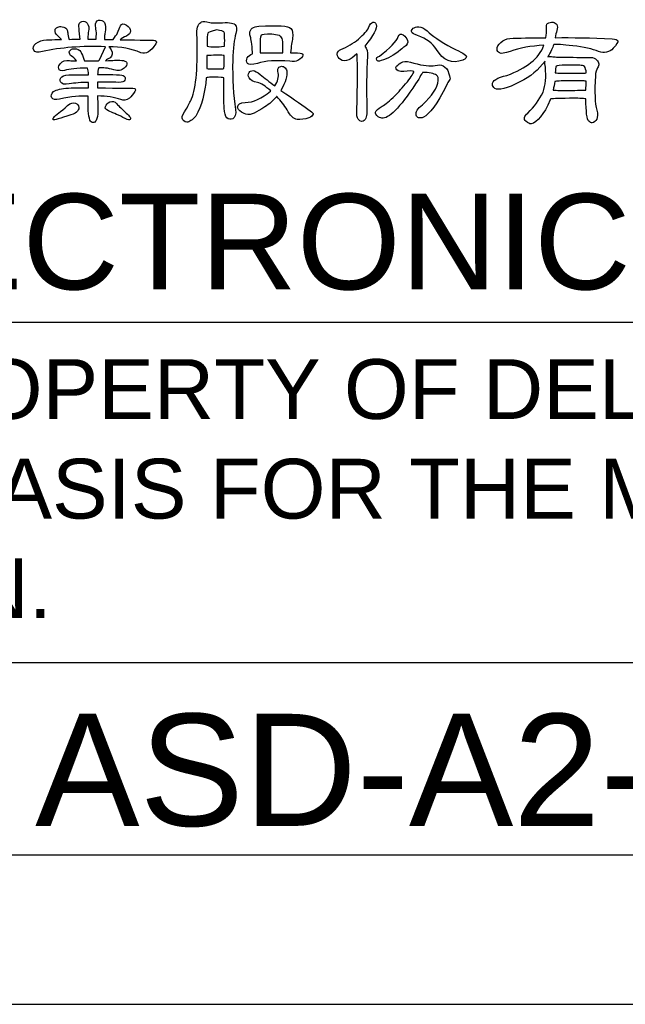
# Model space of a CAD drawing. Header units: millimetres. Extents: x -630 to -92, y 209 to 969.
# Tile 3 of 24: x -317 to -239, y 209 to 335. Entities that reach past the tile are written whole.
import ezdxf
from ezdxf.enums import TextEntityAlignment as Align

# ---------------------------------------------------------------- set-up
doc = ezdxf.new("R2010")
doc.units = ezdxf.units.MM
doc.header["$LTSCALE"] = 32.67
doc.layers.get('0').update_dxf_attribs({"linetype": 'CONTINUOUS'})
for name, color, linetype in [('DELTA', 5, 'CONTINUOUS'), ('DF', 3, 'CONTINUOUS'), ('SPEC', 1, 'CONTINUOUS'), ('TXT', 7, 'CONTINUOUS')]:
    doc.layers.add(name, color=color, linetype=linetype)
doc.styles.add('TEXTSTYLE_1', font='ARIAL.TTF')

# ---------------------------------------------------------------- blocks, each defined once
blk = doc.blocks.new('A$C71E57D54')
blk.add_line((-430, -594), (-10, -594))
at = {"layer": 'DELTA'}
for points, knots in [([(-178.716, -502.824), (-178.769, -503.972), (-178.711, -504.77), (-178.538, -505.216), (-178.538, -505.216), (-178.473, -505.381), (-178.368, -505.463), (-178.223, -505.463), (-178.223, -505.463), (-178.104, -505.463), (-178.004, -505.388), (-177.922, -505.244), (-177.922, -505.244), (-177.803, -505.015), (-177.745, -504.709), (-177.745, -504.327), (-177.745, -504.327), (-177.754, -503.753), (-177.766, -503.244), (-177.785, -502.796), (-177.785, -502.796), (-176.875, -502.796), (-176.09, -502.919), (-175.432, -503.164), (-175.432, -503.164), (-175.187, -503.274), (-174.905, -503.23), (-174.585, -503.029), (-174.585, -503.029), (-174.394, -502.838), (-174.207, -502.609), (-174.025, -502.345), (-174.025, -502.345), (-173.906, -502.117), (-173.979, -502.007), (-174.245, -502.016), (-174.245, -502.016), (-174.326, -502.016), (-175.507, -502.002), (-177.785, -501.977), (-177.785, -501.977), (-177.785, -501.776), (-177.785, -501.589), (-177.785, -501.414), (-177.785, -501.414), (-177.129, -501.405), (-176.412, -501.41), (-175.638, -501.428), (-175.638, -501.428), (-175.302, -501.428), (-175.101, -501.351), (-175.038, -501.197), (-175.038, -501.197), (-174.982, -501.032), (-175.005, -500.901), (-175.106, -500.801), (-175.106, -500.801), (-175.25, -500.663), (-176.139, -500.614), (-177.771, -500.649), (-177.771, -500.649), (-177.771, -500.404), (-177.731, -500.18), (-177.649, -499.979), (-177.649, -499.979), (-177.239, -499.925), (-176.737, -499.989), (-176.144, -500.171), (-176.144, -500.171), (-175.724, -500.308), (-175.374, -500.248), (-175.092, -499.993), (-175.092, -499.993), (-174.9, -499.802), (-174.814, -499.629), (-174.833, -499.473), (-174.833, -499.473), (-174.858, -499.256), (-175.274, -499.167), (-176.076, -499.214), (-176.076, -499.214), (-176.249, -499.223), (-176.55, -499.237), (-176.98, -499.256), (-176.98, -499.256), (-176.87, -499.146), (-176.714, -499.046), (-176.513, -498.955), (-176.513, -498.955), (-176.258, -498.763), (-176.226, -498.493), (-176.417, -498.147), (-176.417, -498.147), (-176.499, -498.01), (-176.578, -497.914), (-176.65, -497.86), (-176.65, -497.86), (-175.446, -497.86), (-174.375, -498.056), (-173.437, -498.448), (-173.437, -498.448), (-172.917, -498.64), (-172.415, -498.339), (-171.932, -497.545), (-171.932, -497.545), (-171.797, -497.316), (-171.869, -497.204), (-172.151, -497.204), (-172.151, -497.204), (-172.179, -497.204), (-173.299, -497.186), (-175.516, -497.148), (-175.516, -497.148), (-175.379, -497.013), (-175.164, -496.889), (-174.872, -496.78), (-174.872, -496.78), (-174.618, -496.642), (-174.485, -496.469), (-174.476, -496.259), (-174.476, -496.259), (-174.476, -496.059), (-174.609, -495.863), (-174.872, -495.671), (-174.872, -495.671), (-175.145, -495.499), (-175.351, -495.527), (-175.488, -495.755), (-175.488, -495.755), (-175.523, -495.863), (-175.647, -496.15), (-175.857, -496.616), (-175.857, -496.616), (-176.02, -496.833), (-176.139, -497.008), (-176.212, -497.134), (-176.212, -497.134), (-176.496, -497.125), (-176.788, -497.118), (-177.087, -497.109), (-177.087, -497.109), (-177.08, -497.018), (-177.075, -496.908), (-177.075, -496.78), (-177.075, -496.78), (-177.066, -496.698), (-177.047, -496.57), (-177.019, -496.397), (-177.019, -496.397), (-176.928, -495.986), (-176.952, -495.66), (-177.087, -495.412), (-177.087, -495.412), (-177.234, -495.212), (-177.43, -495.135), (-177.675, -495.179), (-177.675, -495.179), (-177.904, -495.235), (-178.009, -495.436), (-177.99, -495.781), (-177.99, -495.781), (-177.955, -495.972), (-177.918, -496.196), (-177.88, -496.451), (-177.88, -496.451), (-177.908, -496.698), (-177.918, -496.913), (-177.908, -497.095), (-177.908, -497.095), (-178.191, -497.085), (-178.473, -497.085), (-178.755, -497.095), (-178.755, -497.095), (-178.755, -496.712), (-178.732, -496.446), (-178.688, -496.301), (-178.688, -496.301), (-178.625, -495.991), (-178.664, -495.723), (-178.811, -495.494), (-178.811, -495.494), (-178.947, -495.321), (-179.129, -495.258), (-179.358, -495.303), (-179.358, -495.303), (-179.577, -495.359), (-179.673, -495.545), (-179.645, -495.863), (-179.645, -495.863), (-179.645, -495.919), (-179.607, -496.329), (-179.535, -497.095), (-179.535, -497.095), (-179.899, -497.085), (-180.27, -497.09), (-180.643, -497.109), (-180.643, -497.109), (-180.725, -496.861), (-180.772, -496.637), (-180.779, -496.439), (-180.779, -496.439), (-180.772, -496.329), (-180.802, -496.21), (-180.874, -496.082), (-180.874, -496.082), (-180.968, -495.963), (-181.117, -495.881), (-181.327, -495.837), (-181.327, -495.837), (-181.5, -495.809), (-181.649, -495.823), (-181.778, -495.877), (-181.778, -495.877), (-181.941, -495.958), (-182.034, -496.059), (-182.05, -496.178), (-182.05, -496.178), (-182.078, -496.378), (-181.973, -496.584), (-181.738, -496.794), (-181.738, -496.794), (-181.619, -496.913), (-181.504, -497.022), (-181.395, -497.12), (-181.395, -497.12), (-181.624, -497.113), (-181.85, -497.118), (-182.078, -497.134), (-182.078, -497.134), (-182.499, -497.144), (-182.772, -497.148), (-182.9, -497.148), (-182.9, -497.148), (-183.318, -497.186), (-183.679, -497.314), (-183.98, -497.531), (-183.98, -497.531), (-184.235, -497.76), (-184.302, -497.984), (-184.183, -498.201), (-184.183, -498.201), (-184.067, -498.392), (-183.78, -498.439), (-183.322, -498.339), (-183.322, -498.339), (-181.481, -497.928), (-179.367, -497.765), (-176.98, -497.846), (-176.98, -497.846), (-176.98, -497.846), (-177.593, -499.172), (-177.593, -499.172), (-177.593, -499.172), (-177.631, -499.2), (-177.659, -499.232), (-177.675, -499.267), (-177.675, -499.267), (-177.932, -499.242), (-178.405, -499.246), (-179.098, -499.281), (-179.098, -499.281), (-179.152, -499.036), (-179.248, -498.78), (-179.386, -498.516), (-179.386, -498.516), (-179.414, -498.462), (-179.435, -498.406), (-179.453, -498.353), (-179.453, -498.353), (-179.572, -498.152), (-179.796, -498.052), (-180.123, -498.052), (-180.123, -498.052), (-180.352, -498.052), (-180.506, -498.129), (-180.587, -498.285), (-180.587, -498.285), (-180.653, -498.42), (-180.615, -498.567), (-180.48, -498.721), (-180.48, -498.721), (-180.261, -498.859), (-180.065, -499.046), (-179.892, -499.281), (-179.892, -499.281), (-180.191, -499.272), (-180.429, -499.258), (-180.601, -499.242), (-180.601, -499.242), (-180.993, -499.186), (-181.294, -499.281), (-181.504, -499.529), (-181.504, -499.529), (-181.649, -499.701), (-181.71, -499.869), (-181.682, -500.035), (-181.682, -500.035), (-181.647, -500.252), (-181.451, -500.317), (-181.094, -500.227), (-181.094, -500.227), (-180.601, -500.079), (-179.831, -500.002), (-178.783, -499.993), (-178.783, -499.993), (-178.73, -500.156), (-178.692, -500.381), (-178.674, -500.663), (-178.674, -500.663), (-179.22, -500.654), (-179.768, -500.654), (-180.314, -500.663), (-180.314, -500.663), (-180.844, -500.635), (-181.194, -500.705), (-181.367, -500.868), (-181.367, -500.868), (-181.542, -501.013), (-181.581, -501.183), (-181.491, -501.375), (-181.491, -501.375), (-181.371, -501.601), (-181.08, -501.671), (-180.615, -501.58), (-180.615, -501.58), (-180.069, -501.489), (-179.421, -501.438), (-178.674, -501.428), (-178.674, -501.428), (-178.683, -501.601), (-178.688, -501.785), (-178.688, -501.977), (-178.688, -501.977), (-179.325, -501.967), (-179.997, -501.977), (-180.697, -502.002), (-180.697, -502.002), (-181.409, -502.03), (-181.906, -502.149), (-182.188, -502.359), (-182.188, -502.359), (-182.433, -502.576), (-182.499, -502.782), (-182.38, -502.973), (-182.38, -502.973), (-182.26, -503.148), (-181.997, -503.193), (-181.586, -503.111), (-181.586, -503.111), (-180.429, -502.864), (-179.472, -502.768), (-178.716, -502.824)], [0, 0, 0, 0, 0.011364, 0.011364, 0.011364, 0.011364, 0.022727, 0.022727, 0.022727, 0.022727, 0.034091, 0.034091, 0.034091, 0.034091, 0.045455, 0.045455, 0.045455, 0.045455, 0.056818, 0.056818, 0.056818, 0.056818, 0.068182, 0.068182, 0.068182, 0.068182, 0.079545, 0.079545, 0.079545, 0.079545, 0.090909, 0.090909, 0.090909, 0.090909, 0.102273, 0.102273, 0.102273, 0.102273, 0.113636, 0.113636, 0.113636, 0.113636, 0.125, 0.125, 0.125, 0.125, 0.136364, 0.136364, 0.136364, 0.136364, 0.147727, 0.147727, 0.147727, 0.147727, 0.159091, 0.159091, 0.159091, 0.159091, 0.170455, 0.170455, 0.170455, 0.170455, 0.181818, 0.181818, 0.181818, 0.181818, 0.193182, 0.193182, 0.193182, 0.193182, 0.204545, 0.204545, 0.204545, 0.204545, 0.215909, 0.215909, 0.215909, 0.215909, 0.227273, 0.227273, 0.227273, 0.227273, 0.238636, 0.238636, 0.238636, 0.238636, 0.25, 0.25, 0.25, 0.25, 0.261364, 0.261364, 0.261364, 0.261364, 0.272727, 0.272727, 0.272727, 0.272727, 0.284091, 0.284091, 0.284091, 0.284091, 0.295455, 0.295455, 0.295455, 0.295455, 0.306818, 0.306818, 0.306818, 0.306818, 0.318182, 0.318182, 0.318182, 0.318182, 0.329545, 0.329545, 0.329545, 0.329545, 0.340909, 0.340909, 0.340909, 0.340909, 0.352273, 0.352273, 0.352273, 0.352273, 0.363636, 0.363636, 0.363636, 0.363636, 0.375, 0.375, 0.375, 0.375, 0.386364, 0.386364, 0.386364, 0.386364, 0.397727, 0.397727, 0.397727, 0.397727, 0.409091, 0.409091, 0.409091, 0.409091, 0.420455, 0.420455, 0.420455, 0.420455, 0.431818, 0.431818, 0.431818, 0.431818, 0.443182, 0.443182, 0.443182, 0.443182, 0.454545, 0.454545, 0.454545, 0.454545, 0.465909, 0.465909, 0.465909, 0.465909, 0.477273, 0.477273, 0.477273, 0.477273, 0.488636, 0.488636, 0.488636, 0.488636, 0.5, 0.5, 0.5, 0.5, 0.511364, 0.511364, 0.511364, 0.511364, 0.522727, 0.522727, 0.522727, 0.522727, 0.534091, 0.534091, 0.534091, 0.534091, 0.545455, 0.545455, 0.545455, 0.545455, 0.556818, 0.556818, 0.556818, 0.556818, 0.568182, 0.568182, 0.568182, 0.568182, 0.579545, 0.579545, 0.579545, 0.579545, 0.590909, 0.590909, 0.590909, 0.590909, 0.602273, 0.602273, 0.602273, 0.602273, 0.613636, 0.613636, 0.613636, 0.613636, 0.625, 0.625, 0.625, 0.625, 0.636364, 0.636364, 0.636364, 0.636364, 0.647727, 0.647727, 0.647727, 0.647727, 0.659091, 0.659091, 0.659091, 0.659091, 0.670455, 0.670455, 0.670455, 0.670455, 0.681818, 0.681818, 0.681818, 0.681818, 0.693182, 0.693182, 0.693182, 0.693182, 0.704545, 0.704545, 0.704545, 0.704545, 0.715909, 0.715909, 0.715909, 0.715909, 0.727273, 0.727273, 0.727273, 0.727273, 0.738636, 0.738636, 0.738636, 0.738636, 0.75, 0.75, 0.75, 0.75, 0.761364, 0.761364, 0.761364, 0.761364, 0.772727, 0.772727, 0.772727, 0.772727, 0.784091, 0.784091, 0.784091, 0.784091, 0.795455, 0.795455, 0.795455, 0.795455, 0.806818, 0.806818, 0.806818, 0.806818, 0.818182, 0.818182, 0.818182, 0.818182, 0.829545, 0.829545, 0.829545, 0.829545, 0.840909, 0.840909, 0.840909, 0.840909, 0.852273, 0.852273, 0.852273, 0.852273, 0.863636, 0.863636, 0.863636, 0.863636, 0.875, 0.875, 0.875, 0.875, 0.886364, 0.886364, 0.886364, 0.886364, 0.897727, 0.897727, 0.897727, 0.897727, 0.909091, 0.909091, 0.909091, 0.909091, 0.920455, 0.920455, 0.920455, 0.920455, 0.931818, 0.931818, 0.931818, 0.931818, 0.943182, 0.943182, 0.943182, 0.943182, 0.954545, 0.954545, 0.954545, 0.954545, 0.965909, 0.965909, 0.965909, 0.965909, 0.977273, 0.977273, 0.977273, 0.977273, 0.988636, 0.988636, 0.988636, 0.988636, 1, 1, 1, 1]), ([(-166.868, -500.978), (-166.677, -500.887), (-166.175, -500.873), (-165.365, -500.936), (-165.365, -500.936), (-165.281, -500.936), (-165.19, -500.945), (-165.09, -500.964), (-165.09, -500.964), (-165.099, -502.45), (-165.09, -503.47), (-165.064, -504.026), (-165.064, -504.026), (-165.036, -504.502), (-164.94, -504.824), (-164.777, -504.996), (-164.777, -504.996), (-164.602, -505.143), (-164.411, -505.176), (-164.203, -505.092), (-164.203, -505.092), (-163.946, -504.975), (-163.855, -504.66), (-163.928, -504.149), (-163.928, -504.149), (-164.147, -502.747), (-164.238, -501.097), (-164.203, -499.2), (-164.203, -499.2), (-164.175, -497.995), (-164.065, -497.099), (-163.874, -496.507), (-163.874, -496.507), (-163.755, -496.115), (-163.792, -495.823), (-163.984, -495.632), (-163.984, -495.632), (-164.175, -495.44), (-164.686, -495.384), (-165.514, -495.466), (-165.514, -495.466), (-166.044, -495.466), (-166.376, -495.45), (-166.513, -495.412), (-166.513, -495.412), (-166.905, -495.321), (-167.178, -495.303), (-167.332, -495.359), (-167.332, -495.359), (-167.451, -495.422), (-167.566, -495.541), (-167.675, -495.713), (-167.675, -495.713), (-167.785, -495.914), (-167.825, -496.178), (-167.799, -496.507), (-167.799, -496.507), (-167.68, -499.769), (-167.857, -501.958), (-168.331, -503.069), (-168.331, -503.069), (-168.478, -503.37), (-168.656, -503.722), (-168.866, -504.121), (-168.866, -504.121), (-169.164, -504.513), (-169.302, -504.81), (-169.274, -505.01), (-169.274, -505.01), (-169.211, -505.267), (-169.057, -505.402), (-168.81, -505.421), (-168.81, -505.421), (-168.555, -505.412), (-168.259, -505.211), (-167.92, -504.819), (-167.92, -504.819), (-167.318, -503.781), (-166.968, -502.499), (-166.868, -500.978)], [0, 0, 0, 0, 0.05, 0.05, 0.05, 0.05, 0.1, 0.1, 0.1, 0.1, 0.15, 0.15, 0.15, 0.15, 0.2, 0.2, 0.2, 0.2, 0.25, 0.25, 0.25, 0.25, 0.3, 0.3, 0.3, 0.3, 0.35, 0.35, 0.35, 0.35, 0.4, 0.4, 0.4, 0.4, 0.45, 0.45, 0.45, 0.45, 0.5, 0.5, 0.5, 0.5, 0.55, 0.55, 0.55, 0.55, 0.6, 0.6, 0.6, 0.6, 0.65, 0.65, 0.65, 0.65, 0.7, 0.7, 0.7, 0.7, 0.75, 0.75, 0.75, 0.75, 0.8, 0.8, 0.8, 0.8, 0.85, 0.85, 0.85, 0.85, 0.9, 0.9, 0.9, 0.9, 0.95, 0.95, 0.95, 0.95, 1, 1, 1, 1]), ([(-165.078, -497.804), (-165.734, -497.888), (-166.299, -497.888), (-166.772, -497.804), (-166.772, -497.804), (-166.772, -497.039), (-166.749, -496.602), (-166.705, -496.493), (-166.705, -496.493), (-166.677, -496.411), (-166.371, -496.297), (-165.788, -496.15), (-165.788, -496.15), (-165.377, -496.234), (-165.141, -496.306), (-165.078, -496.369), (-165.078, -496.369), (-165.013, -496.434), (-164.994, -496.913), (-165.022, -497.804), (-165.022, -497.804), (-165.031, -497.797), (-165.05, -497.797), (-165.078, -497.804)], [0, 0, 0, 0, 0.166667, 0.166667, 0.166667, 0.166667, 0.333333, 0.333333, 0.333333, 0.333333, 0.5, 0.5, 0.5, 0.5, 0.666667, 0.666667, 0.666667, 0.666667, 0.833333, 0.833333, 0.833333, 0.833333, 1, 1, 1, 1]), ([(-162.205, -498.558), (-162.453, -498.649), (-162.63, -498.784), (-162.74, -498.966), (-162.74, -498.966), (-162.847, -499.167), (-162.845, -499.356), (-162.726, -499.529), (-162.726, -499.529), (-162.607, -499.673), (-162.268, -499.673), (-161.713, -499.529), (-161.713, -499.529), (-160.91, -499.256), (-159.827, -499.181), (-158.46, -499.309), (-158.46, -499.309), (-158.122, -499.372), (-157.858, -499.351), (-157.667, -499.242), (-157.667, -499.242), (-157.356, -499.041), (-157.188, -498.859), (-157.16, -498.693), (-157.16, -498.693), (-157.123, -498.549), (-157.303, -498.476), (-157.692, -498.476), (-157.692, -498.476), (-157.921, -498.476), (-158.154, -498.476), (-158.39, -498.476), (-158.39, -498.476), (-158.327, -497.783), (-158.259, -497.295), (-158.185, -497.013), (-158.185, -497.013), (-158.122, -496.537), (-158.178, -496.206), (-158.35, -496.014), (-158.35, -496.014), (-158.595, -495.741), (-159.671, -495.667), (-161.578, -495.795), (-161.578, -495.795), (-161.86, -495.804), (-162.086, -495.867), (-162.261, -495.986), (-162.261, -495.986), (-162.406, -496.124), (-162.483, -496.297), (-162.492, -496.507), (-162.492, -496.507), (-162.492, -496.598), (-162.469, -496.717), (-162.425, -496.861), (-162.425, -496.861), (-162.343, -497.062), (-162.273, -497.578), (-162.219, -498.406), (-162.219, -498.406), (-162.219, -498.444), (-162.215, -498.493), (-162.205, -498.558)], [0, 0, 0, 0, 0.0625, 0.0625, 0.0625, 0.0625, 0.125, 0.125, 0.125, 0.125, 0.1875, 0.1875, 0.1875, 0.1875, 0.25, 0.25, 0.25, 0.25, 0.3125, 0.3125, 0.3125, 0.3125, 0.375, 0.375, 0.375, 0.375, 0.4375, 0.4375, 0.4375, 0.4375, 0.5, 0.5, 0.5, 0.5, 0.5625, 0.5625, 0.5625, 0.5625, 0.625, 0.625, 0.625, 0.625, 0.6875, 0.6875, 0.6875, 0.6875, 0.75, 0.75, 0.75, 0.75, 0.8125, 0.8125, 0.8125, 0.8125, 0.875, 0.875, 0.875, 0.875, 0.9375, 0.9375, 0.9375, 0.9375, 1, 1, 1, 1]), ([(-151.725, -498.572), (-151.725, -498.579), (-151.721, -498.593), (-151.713, -498.612), (-151.713, -498.612), (-151.657, -499.816), (-151.662, -501.676), (-151.725, -504.191), (-151.725, -504.191), (-151.762, -504.665), (-151.721, -504.98), (-151.604, -505.134), (-151.604, -505.134), (-151.347, -505.388), (-151.142, -505.426), (-150.988, -505.244), (-150.988, -505.244), (-150.759, -505.015), (-150.673, -504.588), (-150.729, -503.958), (-150.729, -503.958), (-150.782, -502.208), (-150.759, -500.481), (-150.659, -498.775), (-150.659, -498.775), (-150.633, -498.367), (-150.719, -498.033), (-150.92, -497.779), (-150.92, -497.779), (-150.064, -496.731), (-149.683, -496.005), (-149.784, -495.604), (-149.784, -495.604), (-149.849, -495.431), (-149.968, -495.359), (-150.141, -495.384), (-150.141, -495.384), (-150.276, -495.422), (-150.414, -495.608), (-150.551, -495.947), (-150.551, -495.947), (-150.668, -496.22), (-151.006, -496.598), (-151.562, -497.081), (-151.562, -497.081), (-152.117, -497.526), (-152.705, -497.874), (-153.326, -498.119), (-153.326, -498.119), (-153.555, -498.185), (-153.676, -498.348), (-153.695, -498.612), (-153.695, -498.612), (-153.695, -498.831), (-153.59, -499.004), (-153.38, -499.132), (-153.38, -499.132), (-153.153, -499.277), (-152.876, -499.291), (-152.547, -499.172), (-152.547, -499.172), (-152.374, -499.081), (-152.101, -498.88), (-151.725, -498.572)], [0, 0, 0, 0, 0.0625, 0.0625, 0.0625, 0.0625, 0.125, 0.125, 0.125, 0.125, 0.1875, 0.1875, 0.1875, 0.1875, 0.25, 0.25, 0.25, 0.25, 0.3125, 0.3125, 0.3125, 0.3125, 0.375, 0.375, 0.375, 0.375, 0.4375, 0.4375, 0.4375, 0.4375, 0.5, 0.5, 0.5, 0.5, 0.5625, 0.5625, 0.5625, 0.5625, 0.625, 0.625, 0.625, 0.625, 0.6875, 0.6875, 0.6875, 0.6875, 0.75, 0.75, 0.75, 0.75, 0.8125, 0.8125, 0.8125, 0.8125, 0.875, 0.875, 0.875, 0.875, 0.9375, 0.9375, 0.9375, 0.9375, 1, 1, 1, 1]), ([(-145.655, -496.712), (-144.724, -497.048), (-144.087, -497.517), (-143.742, -498.119), (-143.742, -498.119), (-143.058, -499.267), (-142.174, -499.624), (-141.088, -499.186), (-141.088, -499.186), (-141.079, -499.176), (-141.056, -499.167), (-141.021, -499.16), (-141.021, -499.16), (-140.82, -499.067), (-140.724, -498.95), (-140.734, -498.803), (-140.734, -498.803), (-140.741, -498.693), (-141.212, -498.411), (-142.141, -497.956), (-142.141, -497.956), (-143.371, -497.291), (-144.216, -496.726), (-144.671, -496.259), (-144.671, -496.259), (-144.981, -495.977), (-145.263, -495.842), (-145.518, -495.851), (-145.518, -495.851), (-145.774, -495.858), (-145.957, -495.909), (-146.066, -496), (-146.066, -496), (-146.239, -496.147), (-146.288, -496.278), (-146.216, -496.397), (-146.216, -496.397), (-146.178, -496.488), (-145.991, -496.593), (-145.655, -496.712)], [0, 0, 0, 0, 0.1, 0.1, 0.1, 0.1, 0.2, 0.2, 0.2, 0.2, 0.3, 0.3, 0.3, 0.3, 0.4, 0.4, 0.4, 0.4, 0.5, 0.5, 0.5, 0.5, 0.6, 0.6, 0.6, 0.6, 0.7, 0.7, 0.7, 0.7, 0.8, 0.8, 0.8, 0.8, 0.9, 0.9, 0.9, 0.9, 1, 1, 1, 1]), ([(-132.291, -503.111), (-132.228, -503.074), (-131.588, -503.048), (-130.377, -503.029), (-130.377, -503.029), (-129.528, -503.02), (-128.977, -503.039), (-128.723, -503.083), (-128.723, -503.083), (-128.723, -504.397), (-128.622, -505.148), (-128.422, -505.34), (-128.422, -505.34), (-128.312, -505.43), (-128.202, -505.482), (-128.093, -505.489), (-128.093, -505.489), (-127.901, -505.454), (-127.752, -505.335), (-127.642, -505.134), (-127.642, -505.134), (-127.533, -504.905), (-127.528, -504.602), (-127.628, -504.217), (-127.628, -504.217), (-127.82, -503.561), (-127.864, -502.408), (-127.764, -500.759), (-127.764, -500.759), (-127.764, -500.43), (-127.691, -500.166), (-127.547, -499.965), (-127.547, -499.965), (-127.456, -499.82), (-127.414, -499.687), (-127.423, -499.568), (-127.423, -499.568), (-127.451, -499.424), (-127.519, -499.295), (-127.628, -499.186), (-127.628, -499.186), (-127.773, -499.013), (-127.983, -498.927), (-128.256, -498.927), (-128.256, -498.927), (-128.422, -498.927), (-129, -498.922), (-129.995, -498.913), (-129.995, -498.913), (-131.087, -498.903), (-131.726, -498.889), (-131.908, -498.871), (-131.908, -498.871), (-132.127, -498.845), (-132.277, -498.831), (-132.358, -498.831), (-132.358, -498.831), (-132.424, -498.831), (-132.482, -498.845), (-132.536, -498.871), (-132.536, -498.871), (-132.253, -498.353), (-132.062, -497.942), (-131.962, -497.641), (-131.962, -497.641), (-131.679, -497.606), (-131.042, -497.641), (-130.048, -497.751), (-130.048, -497.751), (-128.919, -497.87), (-128.053, -498.066), (-127.451, -498.339), (-127.451, -498.339), (-126.877, -498.53), (-126.384, -498.42), (-125.974, -498.01), (-125.974, -498.01), (-125.635, -497.618), (-125.486, -497.372), (-125.523, -497.272), (-125.523, -497.272), (-125.558, -497.153), (-125.74, -497.085), (-126.069, -497.067), (-126.069, -497.067), (-128.202, -496.957), (-130.111, -496.917), (-131.798, -496.943), (-131.798, -496.943), (-131.761, -496.67), (-131.707, -496.425), (-131.635, -496.206), (-131.635, -496.206), (-131.57, -495.977), (-131.574, -495.786), (-131.649, -495.632), (-131.649, -495.632), (-131.74, -495.494), (-131.861, -495.417), (-132.018, -495.398), (-132.018, -495.398), (-132.235, -495.37), (-132.424, -495.408), (-132.578, -495.508), (-132.578, -495.508), (-132.669, -495.599), (-132.706, -495.79), (-132.687, -496.082), (-132.687, -496.082), (-132.678, -496.329), (-132.697, -496.616), (-132.741, -496.943), (-132.741, -496.943), (-134.274, -496.943), (-135.485, -496.971), (-136.379, -497.025), (-136.379, -497.025), (-136.734, -497.053), (-137.03, -497.181), (-137.268, -497.41), (-137.268, -497.41), (-137.523, -497.636), (-137.651, -497.87), (-137.651, -498.105), (-137.651, -498.105), (-137.642, -498.28), (-137.555, -498.402), (-137.39, -498.476), (-137.39, -498.476), (-137.245, -498.567), (-136.895, -498.516), (-136.337, -498.325), (-136.337, -498.325), (-135.38, -497.97), (-134.251, -497.765), (-132.947, -497.708), (-132.947, -497.708), (-133.439, -499.022), (-134.678, -500.03), (-136.666, -500.731), (-136.666, -500.731), (-137.651, -500.95), (-138.134, -501.256), (-138.115, -501.648), (-138.115, -501.648), (-138.106, -501.792), (-138.02, -501.925), (-137.856, -502.044), (-137.856, -502.044), (-137.499, -502.264), (-136.666, -502.044), (-135.352, -501.389), (-135.352, -501.389), (-134.314, -500.859), (-133.472, -500.161), (-132.823, -499.295), (-132.823, -499.295), (-132.851, -499.442), (-132.842, -499.648), (-132.797, -499.912), (-132.797, -499.912), (-132.706, -500.868), (-132.783, -501.701), (-133.028, -502.413), (-133.028, -502.413), (-133.411, -503.179), (-133.917, -503.876), (-134.547, -504.506), (-134.547, -504.506), (-134.93, -504.833), (-134.998, -505.106), (-134.753, -505.325), (-134.753, -505.325), (-134.552, -505.517), (-134.375, -505.603), (-134.218, -505.584), (-134.218, -505.584), (-133.591, -505.477), (-132.956, -504.674), (-132.319, -503.179), (-132.319, -503.179), (-132.319, -503.151), (-132.309, -503.13), (-132.291, -503.111)], [0, 0, 0, 0, 0.021739, 0.021739, 0.021739, 0.021739, 0.043478, 0.043478, 0.043478, 0.043478, 0.065217, 0.065217, 0.065217, 0.065217, 0.086957, 0.086957, 0.086957, 0.086957, 0.108696, 0.108696, 0.108696, 0.108696, 0.130435, 0.130435, 0.130435, 0.130435, 0.152174, 0.152174, 0.152174, 0.152174, 0.173913, 0.173913, 0.173913, 0.173913, 0.195652, 0.195652, 0.195652, 0.195652, 0.217391, 0.217391, 0.217391, 0.217391, 0.23913, 0.23913, 0.23913, 0.23913, 0.26087, 0.26087, 0.26087, 0.26087, 0.282609, 0.282609, 0.282609, 0.282609, 0.304348, 0.304348, 0.304348, 0.304348, 0.326087, 0.326087, 0.326087, 0.326087, 0.347826, 0.347826, 0.347826, 0.347826, 0.369565, 0.369565, 0.369565, 0.369565, 0.391304, 0.391304, 0.391304, 0.391304, 0.413043, 0.413043, 0.413043, 0.413043, 0.434783, 0.434783, 0.434783, 0.434783, 0.456522, 0.456522, 0.456522, 0.456522, 0.478261, 0.478261, 0.478261, 0.478261, 0.5, 0.5, 0.5, 0.5, 0.521739, 0.521739, 0.521739, 0.521739, 0.543478, 0.543478, 0.543478, 0.543478, 0.565217, 0.565217, 0.565217, 0.565217, 0.586957, 0.586957, 0.586957, 0.586957, 0.608696, 0.608696, 0.608696, 0.608696, 0.630435, 0.630435, 0.630435, 0.630435, 0.652174, 0.652174, 0.652174, 0.652174, 0.673913, 0.673913, 0.673913, 0.673913, 0.695652, 0.695652, 0.695652, 0.695652, 0.717391, 0.717391, 0.717391, 0.717391, 0.73913, 0.73913, 0.73913, 0.73913, 0.76087, 0.76087, 0.76087, 0.76087, 0.782609, 0.782609, 0.782609, 0.782609, 0.804348, 0.804348, 0.804348, 0.804348, 0.826087, 0.826087, 0.826087, 0.826087, 0.847826, 0.847826, 0.847826, 0.847826, 0.869565, 0.869565, 0.869565, 0.869565, 0.891304, 0.891304, 0.891304, 0.891304, 0.913043, 0.913043, 0.913043, 0.913043, 0.934783, 0.934783, 0.934783, 0.934783, 0.956522, 0.956522, 0.956522, 0.956522, 0.978261, 0.978261, 0.978261, 0.978261, 1, 1, 1, 1]), ([(-160.619, -498.476), (-160.794, -498.476), (-160.929, -498.472), (-161.029, -498.462), (-161.029, -498.462), (-161.167, -498.453), (-161.302, -498.448), (-161.44, -498.448), (-161.44, -498.448), (-161.477, -497.454), (-161.449, -496.871), (-161.358, -496.698), (-161.358, -496.698), (-161.277, -496.616), (-160.915, -496.584), (-160.278, -496.602), (-160.278, -496.602), (-160.024, -496.63), (-159.767, -496.675), (-159.512, -496.738), (-159.512, -496.738), (-159.447, -496.766), (-159.403, -496.798), (-159.375, -496.833), (-159.375, -496.833), (-159.174, -496.98), (-159.111, -497.526), (-159.183, -498.476), (-159.183, -498.476), (-159.676, -498.476), (-160.154, -498.476), (-160.619, -498.476)], [0, 0, 0, 0, 0.125, 0.125, 0.125, 0.125, 0.25, 0.25, 0.25, 0.25, 0.375, 0.375, 0.375, 0.375, 0.5, 0.5, 0.5, 0.5, 0.625, 0.625, 0.625, 0.625, 0.75, 0.75, 0.75, 0.75, 0.875, 0.875, 0.875, 0.875, 1, 1, 1, 1]), ([(-146.955, -497.846), (-146.671, -497.683), (-146.568, -497.477), (-146.64, -497.23), (-146.64, -497.23), (-146.731, -496.985), (-146.871, -496.798), (-147.063, -496.67), (-147.063, -496.67), (-147.31, -496.525), (-147.478, -496.574), (-147.569, -496.822), (-147.569, -496.822), (-147.76, -497.34), (-148.39, -498), (-149.457, -498.803), (-149.457, -498.803), (-149.702, -498.868), (-149.793, -498.994), (-149.73, -499.186), (-149.73, -499.186), (-149.676, -499.305), (-149.525, -499.323), (-149.28, -499.242), (-149.28, -499.242), (-148.64, -499.076), (-147.994, -498.712), (-147.338, -498.147), (-147.338, -498.147), (-147.172, -498), (-147.046, -497.9), (-146.955, -497.846)], [0, 0, 0, 0, 0.125, 0.125, 0.125, 0.125, 0.25, 0.25, 0.25, 0.25, 0.375, 0.375, 0.375, 0.375, 0.5, 0.5, 0.5, 0.5, 0.625, 0.625, 0.625, 0.625, 0.75, 0.75, 0.75, 0.75, 0.875, 0.875, 0.875, 0.875, 1, 1, 1, 1]), ([(-165.939, -500.075), (-166.376, -500.075), (-166.667, -500.066), (-166.814, -500.047), (-166.814, -500.047), (-166.805, -499.638), (-166.796, -499.195), (-166.786, -498.721), (-166.786, -498.721), (-166.513, -498.721), (-166.226, -498.712), (-165.925, -498.693), (-165.925, -498.693), (-165.533, -498.684), (-165.281, -498.693), (-165.174, -498.721), (-165.174, -498.721), (-165.136, -498.721), (-165.094, -498.721), (-165.05, -498.721), (-165.05, -498.721), (-165.059, -499.186), (-165.069, -499.629), (-165.078, -500.047), (-165.078, -500.047), (-165.169, -500.056), (-165.456, -500.066), (-165.939, -500.075)], [0, 0, 0, 0, 0.142857, 0.142857, 0.142857, 0.142857, 0.285714, 0.285714, 0.285714, 0.285714, 0.428571, 0.428571, 0.428571, 0.428571, 0.571429, 0.571429, 0.571429, 0.571429, 0.714286, 0.714286, 0.714286, 0.714286, 0.857143, 0.857143, 0.857143, 0.857143, 1, 1, 1, 1]), ([(-159.786, -502.852), (-159.347, -503.27), (-159.001, -503.718), (-158.747, -504.191), (-158.747, -504.191), (-158.437, -504.775), (-158.094, -505.092), (-157.72, -505.148), (-157.72, -505.148), (-157.356, -505.185), (-156.973, -505.134), (-156.572, -504.996), (-156.572, -504.996), (-156.318, -504.88), (-156.166, -504.756), (-156.122, -504.628), (-156.122, -504.628), (-156.112, -504.546), (-156.208, -504.427), (-156.409, -504.273), (-156.409, -504.273), (-157.011, -503.853), (-157.993, -503.174), (-159.361, -502.236), (-159.361, -502.236), (-158.887, -501.405), (-158.691, -500.754), (-158.773, -500.28), (-158.773, -500.28), (-158.81, -500.107), (-158.892, -499.979), (-159.02, -499.897), (-159.02, -499.897), (-159.139, -499.816), (-159.256, -499.792), (-159.375, -499.83), (-159.375, -499.83), (-159.522, -499.865), (-159.613, -499.93), (-159.648, -500.021), (-159.648, -500.021), (-159.685, -500.138), (-159.681, -500.294), (-159.636, -500.486), (-159.636, -500.486), (-159.552, -500.878), (-159.666, -501.309), (-159.977, -501.785), (-159.977, -501.785), (-160.523, -501.375), (-161.011, -500.992), (-161.44, -500.635), (-161.44, -500.635), (-161.722, -500.39), (-161.96, -500.261), (-162.152, -500.252), (-162.152, -500.252), (-162.352, -500.243), (-162.488, -500.304), (-162.56, -500.43), (-162.56, -500.43), (-162.67, -500.604), (-162.67, -500.782), (-162.56, -500.964), (-162.56, -500.964), (-162.425, -501.209), (-162.142, -501.375), (-161.713, -501.456), (-161.713, -501.456), (-161.349, -501.519), (-160.906, -501.797), (-160.388, -502.289), (-160.388, -502.289), (-160.397, -502.289), (-160.402, -502.294), (-160.402, -502.303), (-160.402, -502.303), (-161.286, -503.05), (-162.133, -503.435), (-162.943, -503.452), (-162.943, -503.452), (-163.445, -503.461), (-163.701, -503.613), (-163.711, -503.904), (-163.711, -503.904), (-163.701, -504.077), (-163.573, -504.25), (-163.328, -504.422), (-163.328, -504.422), (-163.153, -504.541), (-162.943, -504.618), (-162.698, -504.656), (-162.698, -504.656), (-162.425, -504.709), (-161.846, -504.455), (-160.962, -503.89), (-160.962, -503.89), (-160.523, -503.589), (-160.135, -503.246), (-159.799, -502.864), (-159.799, -502.864), (-159.799, -502.857), (-159.795, -502.852), (-159.786, -502.852)], [0, 0, 0, 0, 0.038462, 0.038462, 0.038462, 0.038462, 0.076923, 0.076923, 0.076923, 0.076923, 0.115385, 0.115385, 0.115385, 0.115385, 0.153846, 0.153846, 0.153846, 0.153846, 0.192308, 0.192308, 0.192308, 0.192308, 0.230769, 0.230769, 0.230769, 0.230769, 0.269231, 0.269231, 0.269231, 0.269231, 0.307692, 0.307692, 0.307692, 0.307692, 0.346154, 0.346154, 0.346154, 0.346154, 0.384615, 0.384615, 0.384615, 0.384615, 0.423077, 0.423077, 0.423077, 0.423077, 0.461538, 0.461538, 0.461538, 0.461538, 0.5, 0.5, 0.5, 0.5, 0.538462, 0.538462, 0.538462, 0.538462, 0.576923, 0.576923, 0.576923, 0.576923, 0.615385, 0.615385, 0.615385, 0.615385, 0.653846, 0.653846, 0.653846, 0.653846, 0.692308, 0.692308, 0.692308, 0.692308, 0.730769, 0.730769, 0.730769, 0.730769, 0.769231, 0.769231, 0.769231, 0.769231, 0.807692, 0.807692, 0.807692, 0.807692, 0.846154, 0.846154, 0.846154, 0.846154, 0.884615, 0.884615, 0.884615, 0.884615, 0.923077, 0.923077, 0.923077, 0.923077, 0.961538, 0.961538, 0.961538, 0.961538, 1, 1, 1, 1]), ([(-145.996, -500.322), (-146.005, -500.329), (-146.01, -500.353), (-146.01, -500.39), (-146.01, -500.39), (-146.075, -500.591), (-146.349, -500.987), (-146.832, -501.58), (-146.832, -501.58), (-147.296, -502.135), (-147.711, -502.586), (-148.075, -502.934), (-148.075, -502.934), (-148.631, -503.435), (-149.032, -503.748), (-149.28, -503.876), (-149.28, -503.876), (-149.588, -504.077), (-149.779, -504.259), (-149.854, -504.422), (-149.854, -504.422), (-149.889, -504.541), (-149.807, -504.693), (-149.606, -504.875), (-149.606, -504.875), (-149.415, -504.994), (-149.242, -505.043), (-149.088, -505.024), (-149.088, -505.024), (-148.376, -504.989), (-147.186, -503.68), (-145.518, -501.102), (-145.518, -501.102), (-145.382, -500.817), (-145.263, -500.626), (-145.163, -500.525), (-145.163, -500.525), (-145.154, -500.499), (-145.144, -500.467), (-145.135, -500.43), (-145.135, -500.43), (-144.451, -500.43), (-143.982, -500.525), (-143.728, -500.717), (-143.728, -500.717), (-143.581, -500.836), (-143.527, -501.008), (-143.562, -501.237), (-143.562, -501.237), (-143.646, -501.977), (-144.169, -502.791), (-145.135, -503.685), (-145.135, -503.685), (-145.637, -504.04), (-145.847, -504.387), (-145.765, -504.723), (-145.765, -504.723), (-145.728, -504.87), (-145.655, -504.957), (-145.546, -504.985), (-145.546, -504.985), (-145.401, -505.02), (-145.231, -505.001), (-145.039, -504.929), (-145.039, -504.929), (-144.437, -504.646), (-143.667, -503.58), (-142.729, -501.729), (-142.729, -501.729), (-142.647, -501.51), (-142.561, -501.347), (-142.47, -501.237), (-142.47, -501.237), (-142.414, -501.174), (-142.384, -501.092), (-142.374, -500.992), (-142.374, -500.992), (-142.374, -500.964), (-142.451, -500.717), (-142.605, -500.252), (-142.605, -500.252), (-142.633, -500.117), (-142.787, -499.956), (-143.07, -499.774), (-143.07, -499.774), (-143.245, -499.655), (-143.509, -499.648), (-143.863, -499.746), (-143.863, -499.746), (-144.356, -499.839), (-145.072, -499.75), (-146.01, -499.487), (-146.01, -499.487), (-146.503, -499.323), (-146.867, -499.281), (-147.105, -499.363), (-147.105, -499.363), (-147.406, -499.501), (-147.616, -499.65), (-147.735, -499.816), (-147.735, -499.816), (-147.87, -499.989), (-147.821, -500.138), (-147.583, -500.266), (-147.583, -500.266), (-147.41, -500.329), (-147.219, -500.348), (-147.009, -500.322), (-147.009, -500.322), (-146.507, -500.266), (-146.171, -500.266), (-145.996, -500.322)], [0, 0, 0, 0, 0.035714, 0.035714, 0.035714, 0.035714, 0.071429, 0.071429, 0.071429, 0.071429, 0.107143, 0.107143, 0.107143, 0.107143, 0.142857, 0.142857, 0.142857, 0.142857, 0.178571, 0.178571, 0.178571, 0.178571, 0.214286, 0.214286, 0.214286, 0.214286, 0.25, 0.25, 0.25, 0.25, 0.285714, 0.285714, 0.285714, 0.285714, 0.321429, 0.321429, 0.321429, 0.321429, 0.357143, 0.357143, 0.357143, 0.357143, 0.392857, 0.392857, 0.392857, 0.392857, 0.428571, 0.428571, 0.428571, 0.428571, 0.464286, 0.464286, 0.464286, 0.464286, 0.5, 0.5, 0.5, 0.5, 0.535714, 0.535714, 0.535714, 0.535714, 0.571429, 0.571429, 0.571429, 0.571429, 0.607143, 0.607143, 0.607143, 0.607143, 0.642857, 0.642857, 0.642857, 0.642857, 0.678571, 0.678571, 0.678571, 0.678571, 0.714286, 0.714286, 0.714286, 0.714286, 0.75, 0.75, 0.75, 0.75, 0.785714, 0.785714, 0.785714, 0.785714, 0.821429, 0.821429, 0.821429, 0.821429, 0.857143, 0.857143, 0.857143, 0.857143, 0.892857, 0.892857, 0.892857, 0.892857, 0.928571, 0.928571, 0.928571, 0.928571, 0.964286, 0.964286, 0.964286, 0.964286, 1, 1, 1, 1]), ([(-130.158, -500.514), (-130.977, -500.514), (-131.525, -500.499), (-131.798, -500.471), (-131.798, -500.471), (-131.798, -500.133), (-131.766, -499.916), (-131.703, -499.816), (-131.703, -499.816), (-131.64, -499.734), (-131.306, -499.692), (-130.704, -499.692), (-130.704, -499.692), (-129.885, -499.683), (-129.341, -499.697), (-129.077, -499.734), (-129.077, -499.734), (-128.986, -499.76), (-128.919, -499.797), (-128.872, -499.841), (-128.872, -499.841), (-128.781, -499.96), (-128.718, -500.175), (-128.681, -500.486), (-128.681, -500.486), (-128.935, -500.495), (-129.427, -500.504), (-130.158, -500.514)], [0, 0, 0, 0, 0.142857, 0.142857, 0.142857, 0.142857, 0.285714, 0.285714, 0.285714, 0.285714, 0.428571, 0.428571, 0.428571, 0.428571, 0.571429, 0.571429, 0.571429, 0.571429, 0.714286, 0.714286, 0.714286, 0.714286, 0.857143, 0.857143, 0.857143, 0.857143, 1, 1, 1, 1]), ([(-130.377, -502.236), (-131.124, -502.245), (-131.67, -502.236), (-132.018, -502.208), (-132.018, -502.208), (-131.952, -501.907), (-131.899, -501.615), (-131.852, -501.333), (-131.852, -501.333), (-131.845, -501.333), (-131.822, -501.333), (-131.784, -501.333), (-131.784, -501.333), (-131.556, -501.298), (-131.014, -501.274), (-130.158, -501.265), (-130.158, -501.265), (-129.411, -501.256), (-128.923, -501.27), (-128.695, -501.305), (-128.695, -501.305), (-128.704, -501.606), (-128.713, -501.907), (-128.723, -502.208), (-128.723, -502.208), (-129.024, -502.217), (-129.575, -502.226), (-130.377, -502.236)], [0, 0, 0, 0, 0.142857, 0.142857, 0.142857, 0.142857, 0.285714, 0.285714, 0.285714, 0.285714, 0.428571, 0.428571, 0.428571, 0.428571, 0.571429, 0.571429, 0.571429, 0.571429, 0.714286, 0.714286, 0.714286, 0.714286, 0.857143, 0.857143, 0.857143, 0.857143, 1, 1, 1, 1]), ([(-181.026, -504), (-181.719, -504.492), (-182.125, -504.833), (-182.242, -505.024), (-182.242, -505.024), (-182.279, -505.106), (-182.275, -505.167), (-182.23, -505.202), (-182.23, -505.202), (-182.146, -505.23), (-181.558, -505.062), (-180.466, -504.698), (-180.466, -504.698), (-180.128, -504.579), (-179.899, -504.45), (-179.782, -504.315), (-179.782, -504.315), (-179.663, -504.168), (-179.635, -503.995), (-179.701, -503.795), (-179.701, -503.795), (-179.764, -503.622), (-179.913, -503.522), (-180.151, -503.494), (-180.151, -503.494), (-180.424, -503.466), (-180.716, -503.634), (-181.026, -504)], [0, 0, 0, 0, 0.142857, 0.142857, 0.142857, 0.142857, 0.285714, 0.285714, 0.285714, 0.285714, 0.428571, 0.428571, 0.428571, 0.428571, 0.571429, 0.571429, 0.571429, 0.571429, 0.714286, 0.714286, 0.714286, 0.714286, 0.857143, 0.857143, 0.857143, 0.857143, 1, 1, 1, 1]), ([(-176.69, -504.287), (-176.326, -504.432), (-175.838, -504.651), (-175.229, -504.943), (-175.229, -504.943), (-174.891, -505.134), (-174.672, -505.216), (-174.571, -505.19), (-174.571, -505.19), (-174.455, -505.153), (-174.436, -505.062), (-174.518, -504.915), (-174.518, -504.915), (-174.599, -504.779), (-174.732, -504.642), (-174.914, -504.506), (-174.914, -504.506), (-175.47, -503.977), (-175.794, -503.657), (-175.885, -503.547), (-175.885, -503.547), (-176.048, -503.33), (-176.273, -503.279), (-176.555, -503.398), (-176.555, -503.398), (-176.774, -503.508), (-176.914, -503.657), (-176.98, -503.848), (-176.98, -503.848), (-177.043, -504.023), (-176.947, -504.168), (-176.69, -504.287)], [0, 0, 0, 0, 0.125, 0.125, 0.125, 0.125, 0.25, 0.25, 0.25, 0.25, 0.375, 0.375, 0.375, 0.375, 0.5, 0.5, 0.5, 0.5, 0.625, 0.625, 0.625, 0.625, 0.75, 0.75, 0.75, 0.75, 0.875, 0.875, 0.875, 0.875, 1, 1, 1, 1])]:
    blk.add_open_spline(points, degree=3, knots=knots, dxfattribs=at)
at = {"layer": 'DF'}
for p, q in [((-25, -525.542), (-415, -525.542)), ((-25, -559.712), (-415, -559.712)), ((-415, -579), (-25, -579))]:
    blk.add_line(p, q, dxfattribs=at)
at = {"layer": 'DELTA', "style": 'TEXTSTYLE_1'}
blk.add_text('DELTA ELECTRONICS, INC. ', height=9.6, dxfattribs=at).set_placement((-257.61, -522.214))
at = {"layer": 'SPEC', "insert": (-411.012, -529.223), "char_height": 6, "width": 393.4779, "attachment_point": 1, "style": 'TEXTSTYLE_1'}
blk.add_mtext('THESE DRAWINGS AND SPECIFICATIONS ARE THE PROPERTY OF DELTA ELECTRONICS, INC. \\PAND SHALL NOT BE REPRODUCED OR USED AS THE BASIS FOR THE MANUFACTURE OR SELL \\POF APPARATUSES OR DEVICES WITHOUT PERMISSION.', dxfattribs=at)

msp = doc.modelspace()

# ---------------------------------------------------------------- block references
at = {"layer": 'TXT', "color": 7, "xscale": 1.279999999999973, "yscale": 1.279999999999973, "zscale": 1.28}
msp.add_blockref('A$C71E57D54', (-79.646, 969.224), dxfattribs=at)

# ---------------------------------------------------------------- texts
at = {"layer": 'TXT', "color": 7, "style": 'TEXTSTYLE_1'}
msp.add_text('ASD-A2-1521-PD', height=14.4, dxfattribs=at).set_placement((-235.849, 231.837), align=Align.CENTER)

doc.saveas('drawing.dxf')
